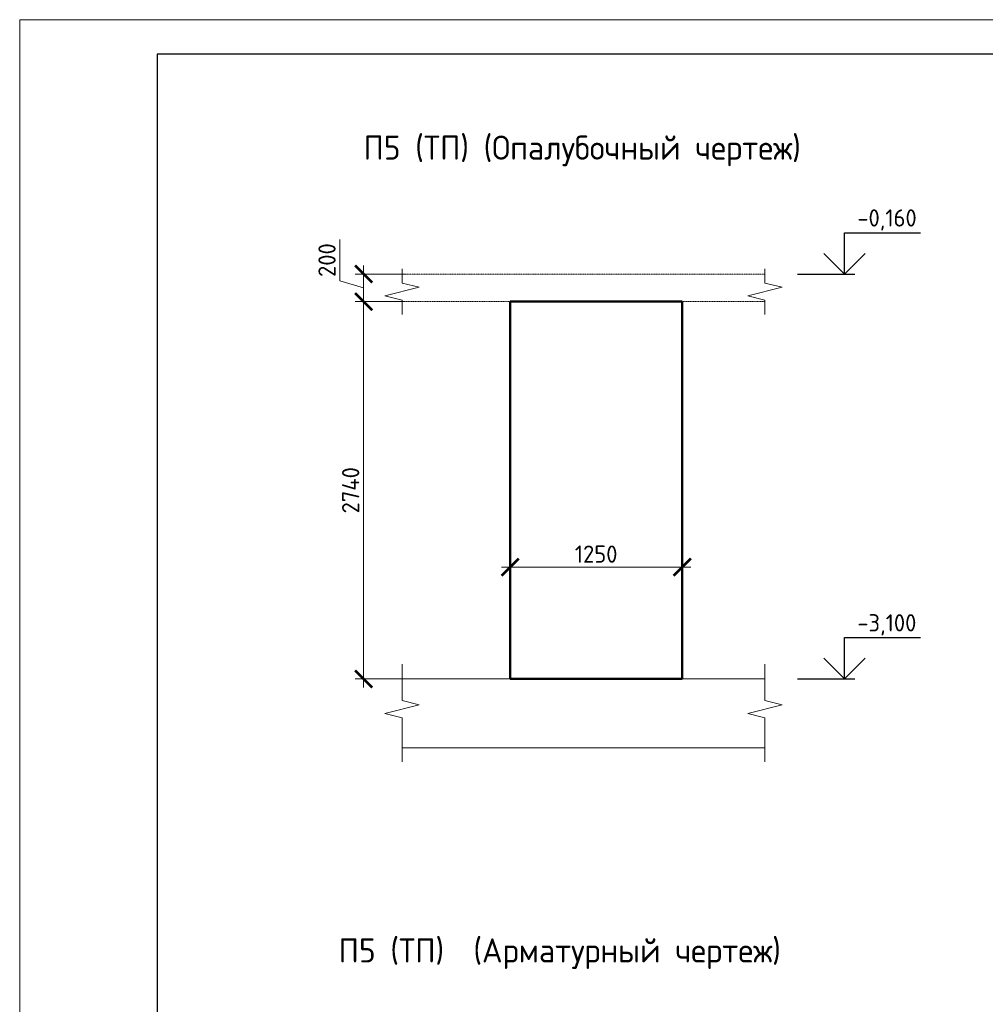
# Model space of a CAD drawing. Header units: millimetres. Extents: x 349531 to 1063351, y -131924 to 96186.
# Tile 166 of 228: x 817644 to 831675, y -50411 to -36112. Entities that reach past the tile are written whole.
import ezdxf

# ---------------------------------------------------------------- set-up
doc = ezdxf.new("R2010")
doc.units = ezdxf.units.MM
doc.linetypes.add('01 Штриховая _4 мм_', pattern=[6, 3.5, -2.5])
for name, color, linetype, lineweight in [('AF_Perekritie', 90, 'Continuous', 18), ('AF_Stena', 90, 'Continuous', 18), ('KR_Fundament', 253, 'Continuous', 18), ('РАЗМЕРЫ', 1, 'Continuous', 9), ('ТОНКИЕ', 7, 'Continuous', 9)]:
    doc.layers.add(name, color=color, linetype=linetype, lineweight=lineweight)
doc.layers.add('ТОЛСТЫЕ_ОСНОВНЫЕ', color=6, linetype='Continuous')
doc.styles.add('GOST-2.304_Type-B', font='GOST_Common.ttf')
doc.dimstyles.new('мой 25', dxfattribs={"dimscale": 100, "dimtxt": 2.5, "dimasz": 2.5, "dimexe": 1.25, "dimexo": 0.625, "dimtad": 1, "dimdec": 0, "dimlfac": 0.5, "dimtxsty": 'GOST-2.304_Type-B', "dimblk": 'ARCHTICK', "dimcen": 2.5, "dimdle": 1.25, "dimaunit": 1, "dimadec": 1, "dimazin": 2, "dimtfac": 1, "dimtdec": 0, "dimtmove": 1, "dimatfit": 3, "dimfxl": 6, "dimfxlon": 1, "dimtfill": 1, "dimlwd": -1, "dimlwe": -1, "dimarcsym": 0})

# ---------------------------------------------------------------- blocks, each defined once
blk = doc.blocks.new('_ArchTick')
at = {"color": 0, "linetype": 'ByBlock', "const_width": 0.15}
blk.add_lwpolyline([(-0.5, -0.5), (0.5, 0.5)], dxfattribs=at)
blk = doc.blocks.new('*D620')
at = {"layer": 'DEFPOINTS', "color": 0, "transparency": 16777216}
for p in [(824770, -42262), (827270, -42262), (827270, -44061)]:
    blk.add_point(p, dxfattribs=at)
at = {"layer": 'РАЗМЕРЫ', "color": 0, "linetype": 'Continuous', "transparency": 16777216}
for p, q in [((824770, -43461), (824770, -44186)), ((827270, -43461), (827270, -44186)), ((824645, -44061), (827395, -44061))]:
    blk.add_line(p, q, dxfattribs=at)
at = {"layer": 'РАЗМЕРЫ', "color": 0, "transparency": 16777216, "xscale": 250, "yscale": 250, "zscale": 250, "rotation": 180}
blk.add_blockref('_ArchTick', (824770, -44061), dxfattribs=at)
at = {"layer": 'РАЗМЕРЫ', "color": 0, "transparency": 16777216, "xscale": 250, "yscale": 250, "zscale": 250}
blk.add_blockref('_ArchTick', (827270, -44061), dxfattribs=at)
at = {"layer": 'РАЗМЕРЫ', "color": 0, "transparency": 16777216, "insert": (826020, -43873), "char_height": 250, "attachment_point": 5, "style": 'GOST-2.304_Type-B', "bg_fill": 3, "box_fill_scale": 1.1, "bg_fill_color": 256, "bg_fill_true_color": 13158600, "bg_fill_transparency": 0}
blk.add_mtext('1250', dxfattribs=at)
blk = doc.blocks.new('*D626')
at = {"layer": 'DEFPOINTS', "color": 0, "transparency": 16777216}
for p in [(823560, -39806), (822641, -40206), (823560, -40206)]:
    blk.add_point(p, dxfattribs=at)
at = {"layer": 'РАЗМЕРЫ', "color": 0, "linetype": 'Continuous', "transparency": 16777216}
for p, q in [((822297, -39903), (822297, -39303)), ((822641, -39681), (822641, -40331)), ((823241, -39806), (822516, -39806)), ((822641, -40006), (822297, -39903)), ((823241, -40206), (822516, -40206))]:
    blk.add_line(p, q, dxfattribs=at)
at = {"layer": 'РАЗМЕРЫ', "color": 0, "transparency": 16777216, "xscale": 250, "yscale": 250, "zscale": 250}
for p, rotation in [((822641, -39806), 90), ((822641, -40206), 270)]:
    blk.add_blockref('_ArchTick', p, dxfattribs=dict(at, rotation=rotation))
at = {"layer": 'РАЗМЕРЫ', "color": 0, "transparency": 16777216, "insert": (822109, -39603), "char_height": 250, "attachment_point": 5, "rotation": 90, "style": 'GOST-2.304_Type-B', "bg_fill": 3, "box_fill_scale": 1.1, "bg_fill_color": 256, "bg_fill_true_color": 13158600, "bg_fill_transparency": 0}
blk.add_mtext('200', dxfattribs=at)
blk = doc.blocks.new('*D627')
at = {"layer": 'DEFPOINTS', "color": 0, "transparency": 16777216}
for p in [(823560, -40206), (822641, -45686), (824118, -45686)]:
    blk.add_point(p, dxfattribs=at)
at = {"layer": 'РАЗМЕРЫ', "color": 0, "linetype": 'Continuous', "transparency": 16777216}
for p, q in [((822641, -40081), (822641, -45811)), ((823241, -40206), (822516, -40206)), ((823241, -45686), (822516, -45686))]:
    blk.add_line(p, q, dxfattribs=at)
at = {"layer": 'РАЗМЕРЫ', "color": 0, "transparency": 16777216, "xscale": 250, "yscale": 250, "zscale": 250}
for p, rotation in [((822641, -40206), 90), ((822641, -45686), 270)]:
    blk.add_blockref('_ArchTick', p, dxfattribs=dict(at, rotation=rotation))
at = {"layer": 'РАЗМЕРЫ', "color": 0, "transparency": 16777216, "insert": (822453, -42946), "char_height": 250, "attachment_point": 5, "rotation": 90, "style": 'GOST-2.304_Type-B', "bg_fill": 3, "box_fill_scale": 1.1, "bg_fill_color": 256, "bg_fill_true_color": 13158600, "bg_fill_transparency": 0}
blk.add_mtext('2740', dxfattribs=at)
blk = doc.blocks.new('*U1380')
at = {"layer": 'ТОЛСТЫЕ_ОСНОВНЫЕ', "color": 6}
blk.add_lwpolyline([(20, 5), (415, 5), (415, 292), (20, 292)], close=True, dxfattribs=at)
at = {"layer": 'ТОНКИЕ'}
blk.add_lwpolyline([(0, 0), (420, 0), (420, 297), (0, 297)], close=True, dxfattribs=at)

msp = doc.modelspace()

# ---------------------------------------------------------------- linework, layer by layer
for points in [[(829629.1, -39205.8), (830734.3, -39205.8)], [(829629.1, -39805.8), (829629.1, -39205.8)], [(829929.1, -39505.8), (829629.1, -39805.8), (829329.1, -39505.8)], [(828944.5, -39805.8), (829779.1, -39805.8)], [(829629.1, -45085.8), (830734.3, -45085.8)], [(829629.1, -45685.8), (829629.1, -45085.8)], [(829929.1, -45385.8), (829629.1, -45685.8), (829329.1, -45385.8)], [(828944.5, -45685.8), (829779.1, -45685.8)]]:
    msp.add_lwpolyline(points)
at = {"layer": 'AF_Perekritie', "linetype": '01 Штриховая _4 мм_', "lineweight": 9}
for p, q in [((828390, -39805.8), (823199.2, -39805.8)), ((828390.1, -39805.8), (828471.5, -39805.8)), ((823199.2, -40205.8), (828390, -40205.8)), ((828471.5, -40205.8), (828390.1, -40205.8))]:
    msp.add_line(p, q, dxfattribs=at)
at = {"layer": 'AF_Stena', "lineweight": 50}
for p, q in [((827270, -40205.8), (824770, -40205.8)), ((824770, -40205.8), (824770, -45685.8)), ((827270, -45685.8), (827270, -40205.8)), ((824770, -45685.8), (827270, -45685.8))]:
    msp.add_line(p, q, dxfattribs=at)
at = {"layer": 'AF_Stena', "lineweight": 20}
for points in [[(823199.2, -39880.8), (823199.2, -39730.8)], [(828471.5, -39880.8), (828471.5, -39730.8)], [(823199.2, -39880.8), (823199.2, -39935.8)], [(828471.5, -39880.8), (828471.5, -39935.8)], [(823449.2, -39998.3), (822949.2, -40123.3)], [(823199.2, -39935.8), (823449.2, -39998.3)], [(828721.5, -39998.3), (828221.5, -40123.3)], [(828471.5, -39935.8), (828721.5, -39998.3)], [(822949.2, -40123.3), (823199.2, -40185.8)], [(828221.5, -40123.3), (828471.5, -40185.8)], [(823199.2, -40185.8), (823199.2, -40240.8)], [(823199.2, -40240.8), (823199.2, -40390.8)], [(828471.5, -40185.8), (828471.5, -40240.8)], [(828471.5, -40240.8), (828471.5, -40390.8)], [(823199.2, -45945.4), (823199.2, -45473.6)], [(828471.5, -45945.4), (828471.5, -45473.6)], [(823199.2, -45945.4), (823199.2, -46000.4)], [(823199.2, -46000.4), (823449.2, -46062.9)], [(828471.5, -45945.4), (828471.5, -46000.4)], [(828471.5, -46000.4), (828721.5, -46062.9)], [(823449.2, -46062.9), (822949.2, -46187.9)], [(822949.2, -46187.9), (823199.2, -46250.4)], [(828721.5, -46062.9), (828221.5, -46187.9)], [(828221.5, -46187.9), (828471.5, -46250.4)], [(823199.2, -46250.4), (823199.2, -46305.4)], [(823199.2, -46305.4), (823199.2, -46891.1)], [(828471.5, -46250.4), (828471.5, -46305.4)], [(828471.5, -46305.4), (828471.5, -46891.1)]]:
    msp.add_lwpolyline(points, dxfattribs=at)
at = {"layer": 'KR_Fundament', "lineweight": 9}
for p, q in [((828471.5, -45685.8), (823199.2, -45685.8)), ((823199.2, -46685.8), (828471.5, -46685.8))]:
    msp.add_line(p, q, dxfattribs=at)

# ---------------------------------------------------------------- texts
at = {"style": 'GOST-2.304_Type-B'}
for s, p in [('-0,160', (829815, -39115.8)), ('-3,100', (829815, -44995.8))]:
    msp.add_text(s, height=250, dxfattribs=at).set_placement(p)
at = {"layer": 'РАЗМЕРЫ', "char_height": 350, "attachment_point": 5, "style": 'GOST-2.304_Type-B'}
for s, width, insert in [('П5 (ТП) (Опалубочный чертеж)', 9816.088, (825816.9, -38017.4)), ('П5 (ТП)  (Арматурный чертеж)', 10326.693, (825491.2, -49676.3))]:
    msp.add_mtext_dynamic_manual_height_columns(s, width=width, gutter_width=625, heights=[0], dxfattribs=dict(at, insert=insert))

# ---------------------------------------------------------------- next in the draw order: dimensions: what is measured, and where the dimension line sits
at = {"layer": 'РАЗМЕРЫ'}
dim = msp.add_linear_dim(base=(822640.7, -40205.8), p1=(823559.7, -39805.8), p2=(823559.7, -40205.8), angle=90, dimstyle='мой 25', dxfattribs=at)
dim.commit()
dim.dimension.update_dxf_attribs({"geometry": '*D626', "text_midpoint": (822109.5, -39840.1)})
dim = msp.add_linear_dim(base=(827270, -44060.5), p1=(824770, -42262.5), p2=(827270, -42262.5), dimstyle='мой 25', dxfattribs=at)
dim.commit()
dim.dimension.update_dxf_attribs({"geometry": '*D620', "text_midpoint": (826020, -43873)})

# ---------------------------------------------------------------- next in the draw order: dimensions: what is measured, and where the dimension line sits
dim = msp.add_linear_dim(base=(822640.7, -45685.8), p1=(823559.7, -40205.8), p2=(824118.4, -45685.8), angle=90, dimstyle='мой 25', dxfattribs=at)
dim.commit()
dim.dimension.update_dxf_attribs({"geometry": '*D627', "text_midpoint": (822453.2, -42945.8)})

# ---------------------------------------------------------------- next in the draw order: block references
at = {"xscale": 100, "yscale": 100, "zscale": 100}
msp.add_blockref('*U1380', (817643.7, -65811.7), dxfattribs=at)

doc.saveas('drawing.dxf')
